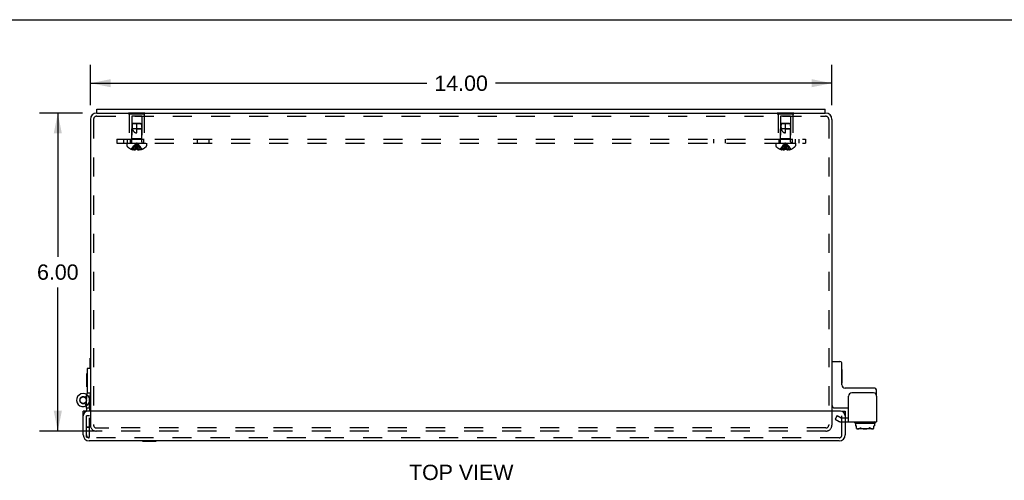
# Model space of a CAD drawing. Header units: inches. Extents: x 0 to 65.4, y 0 to 42.3.
# Tile 4 of 7: x 14.1 to 32.7, y 33.6 to 42.3. Entities that reach past the tile are written whole.
import ezdxf

# ---------------------------------------------------------------- set-up
doc = ezdxf.new("R2010")
doc.units = ezdxf.units.IN
doc.header["$LTSCALE"] = 3.596154
doc.header["$MEASUREMENT"] = 0
doc.linetypes.add('HIDDEN', pattern=[0.2, 0.1, -0.1])
doc.layers.get('0').update_dxf_attribs({"linetype": 'CONTINUOUS'})
for name, color, linetype in [('DEFAULT_2', 8, 'HIDDEN'), ('DIMENSIONS', 7, 'CONTINUOUS'), ('DOOR_ASSEMBLY', 7, 'CONTINUOUS'), ('SUBPANEL', 7, 'CONTINUOUS')]:
    doc.layers.add(name, color=color, linetype=linetype)
doc.styles.get("Standard").update_dxf_attribs({"font": 'arial.ttf'})
doc.dimstyles.new('DIMSTYLE_1', dxfattribs={"dimtxt": 0.288462, "dimasz": 0.384615, "dimexe": 0.09, "dimexo": 0.07, "dimgap": 0.0375, "dimtad": 0, "dimtih": 1, "dimtoh": 1, "dimzin": 4, "dimdsep": 46, "dimtxsty": 'Standard', "dimblk": '_FILLED', "dimblk1": '_FILLED', "dimblk2": '_FILLED', "dimcen": 0.09, "dimazin": 1, "dimtfac": 1, "dimtdec": 3, "dimtofl": 0, "dimtmove": 0, "dimatfit": 3, "dimldrblk": '_FILLED', "dimfxl": 0, "dimtolj": 1, "dimtzin": 4, "dimarcsym": 0})

# ---------------------------------------------------------------- blocks, each defined once
blk = doc.blocks.new('_FILLED')
at = {"color": 0, "linetype": 'ByBlock'}
blk.add_solid([(0, 0), (-1, 0.2), (-1, -0.2)], dxfattribs=at)
blk = doc.blocks.new('*D4')
at = {"layer": 'DIMENSIONS', "color": 2, "linetype": 'Continuous'}
for p, q in [((15.289, 40.547), (14.476, 40.547)), ((14.823, 40.547), (14.823, 37.836)), ((14.823, 34.547), (14.823, 37.259)), ((15.519, 34.547), (14.476, 34.547))]:
    blk.add_line(p, q, dxfattribs=at)
at = {"layer": 'DIMENSIONS', "color": 2, "linetype": 'Continuous', "xscale": 0.3846153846, "yscale": 0.3846153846, "zscale": 0.3846153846}
for p, rotation in [((14.823, 40.547), 90), ((14.823, 34.547), 270)]:
    blk.add_blockref('_FILLED', p, dxfattribs=dict(at, rotation=rotation))
at = {"layer": 'DIMENSIONS', "color": 2, "linetype": 'Continuous', "insert": (14.823, 37.691), "char_height": 0.2885, "width": 0.78389, "attachment_point": 2, "line_spacing_factor": 0.9}
blk.add_mtext('6.00', dxfattribs=at)
blk = doc.blocks.new('*D11')
at = {"layer": 'DIMENSIONS', "color": 2, "linetype": 'Continuous'}
for p, q in [((15.438, 40.696), (15.438, 41.456)), ((29.438, 40.696), (29.438, 41.456)), ((15.438, 41.11), (21.79, 41.11)), ((29.438, 41.11), (23.087, 41.11))]:
    blk.add_line(p, q, dxfattribs=at)
at = {"layer": 'DIMENSIONS', "color": 2, "linetype": 'Continuous', "xscale": 0.3846153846, "yscale": 0.3846153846, "zscale": 0.3846153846, "rotation": 180}
blk.add_blockref('_FILLED', (15.438, 41.11), dxfattribs=at)
at = {"layer": 'DIMENSIONS', "color": 2, "linetype": 'Continuous', "xscale": 0.3846153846, "yscale": 0.3846153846, "zscale": 0.3846153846}
blk.add_blockref('_FILLED', (29.438, 41.11), dxfattribs=at)
at = {"layer": 'DIMENSIONS', "color": 2, "linetype": 'Continuous', "insert": (22.438, 41.254), "char_height": 0.2885, "width": 1.00801, "attachment_point": 2, "line_spacing_factor": 0.9}
blk.add_mtext('14.00', dxfattribs=at)

msp = doc.modelspace()

# ---------------------------------------------------------------- linework, layer by layer
at = {"color": 7, "linetype": 'Continuous'}
for p, q in [((0, 42.308), (65.385, 42.308)), ((15.563, 40.547), (15.563, 40.622)), ((15.563, 40.547), (29.313, 40.547)), ((29.313, 40.547), (29.313, 40.622)), ((15.434, 35.725), (15.434, 35.925)), ((15.434, 35.925), (15.438, 35.925)), ((29.448, 35.859), (29.588, 35.859)), ((29.628, 35.419), (29.628, 35.819)), ((29.633, 35.706), (29.628, 35.706)), ((29.633, 35.45), (29.633, 35.706)), ((29.633, 35.45), (29.628, 35.45)), ((30.222, 35.359), (29.688, 35.359)), ((30.282, 35.207), (30.282, 35.299)), ((29.498, 34.984), (29.751, 34.984)), ((29.688, 34.796), (29.751, 34.796)), ((29.865, 34.707), (29.865, 34.711)), ((29.875, 34.697), (30.251, 34.697)), ((29.884, 34.697), (29.884, 34.648)), ((29.884, 34.648), (29.901, 34.648)), ((29.901, 34.595), (29.901, 34.648)), ((30.204, 34.587), (29.922, 34.587)), ((30.226, 34.648), (30.242, 34.648)), ((30.226, 34.595), (30.226, 34.648)), ((30.242, 34.697), (30.242, 34.648)), ((30.261, 34.707), (30.261, 34.711))]:
    msp.add_line(p, q, dxfattribs=at)
at = {"color": 3, "linetype": 'Continuous'}
for p, q in [((15.563, 40.547), (15.558, 40.547)), ((15.563, 40.622), (29.313, 40.622)), ((29.318, 40.547), (29.313, 40.547)), ((15.438, 40.427), (15.438, 34.922)), ((29.438, 40.427), (29.438, 34.922)), ((29.751, 34.721), (29.751, 35.207)), ((30.222, 35.267), (29.811, 35.267)), ((30.282, 35.207), (30.282, 34.721)), ((29.688, 34.721), (30.282, 34.721))]:
    msp.add_line(p, q, dxfattribs=at)
at = {"color": 7, "linetype": 'Continuous'}
for points in [[(29.901, 34.595), (29.903, 34.594), (29.906, 34.594), (29.908, 34.593), (29.911, 34.592), (29.913, 34.592), (29.915, 34.591), (29.918, 34.591), (29.92, 34.591), (29.923, 34.591), (29.925, 34.591), (29.928, 34.591), (29.93, 34.591), (29.933, 34.591), (29.935, 34.591), (29.938, 34.591), (29.941, 34.592), (29.943, 34.592), (29.946, 34.593), (29.948, 34.593), (29.951, 34.594), (29.954, 34.595), (29.956, 34.596), (29.958, 34.597), (29.961, 34.599), (29.963, 34.6), (29.966, 34.602), (29.968, 34.605), (29.97, 34.607)], [(29.901, 34.595), (29.903, 34.594), (29.905, 34.593), (29.907, 34.592), (29.909, 34.591), (29.911, 34.59), (29.913, 34.589), (29.916, 34.589), (29.918, 34.588), (29.92, 34.588), (29.922, 34.587)], [(29.97, 34.607), (29.971, 34.608), (29.971, 34.608), (29.972, 34.609), (29.973, 34.609), (29.974, 34.609), (29.975, 34.609), (29.976, 34.609), (29.977, 34.608), (29.978, 34.608), (29.979, 34.607)], [(29.979, 34.607), (29.983, 34.605), (29.988, 34.602), (29.993, 34.6), (29.998, 34.599), (30.003, 34.597), (30.008, 34.596), (30.013, 34.595), (30.018, 34.594), (30.023, 34.593), (30.029, 34.592), (30.034, 34.592), (30.04, 34.591), (30.045, 34.591), (30.051, 34.591), (30.056, 34.591), (30.061, 34.591), (30.066, 34.591), (30.072, 34.591), (30.077, 34.591), (30.082, 34.591), (30.087, 34.591), (30.091, 34.592), (30.096, 34.592), (30.101, 34.593), (30.106, 34.593), (30.111, 34.594), (30.115, 34.595), (30.12, 34.596), (30.125, 34.597), (30.13, 34.599), (30.134, 34.601), (30.139, 34.602), (30.143, 34.605), (30.148, 34.607)], [(30.157, 34.607), (30.156, 34.608), (30.155, 34.608), (30.155, 34.609), (30.154, 34.609), (30.153, 34.609), (30.152, 34.609), (30.151, 34.609), (30.15, 34.608), (30.149, 34.608), (30.148, 34.607)], [(30.157, 34.607), (30.159, 34.605), (30.161, 34.602), (30.163, 34.6), (30.166, 34.599), (30.169, 34.597), (30.172, 34.595), (30.175, 34.594), (30.179, 34.593), (30.183, 34.592), (30.186, 34.591), (30.19, 34.591), (30.195, 34.591), (30.199, 34.591), (30.203, 34.591), (30.207, 34.591), (30.211, 34.591), (30.215, 34.592), (30.219, 34.593), (30.222, 34.594), (30.226, 34.595)], [(30.204, 34.587), (30.208, 34.588), (30.212, 34.589), (30.215, 34.59), (30.219, 34.592), (30.222, 34.593), (30.226, 34.595)]]:
    msp.add_lwpolyline(points, dxfattribs=at)
at = {"color": 3, "linetype": 'Continuous'}
for centre, radius, start, end in [((15.558, 40.427), 0.12, 90, 180), ((29.318, 40.427), 0.12, 0, 90), ((29.811, 35.207), 0.06, 90, 180), ((30.222, 35.207), 0.06, 0, 90)]:
    msp.add_arc(centre, radius, start, end, dxfattribs=at)
at = {"color": 7, "linetype": 'Continuous'}
for centre, radius, start, end in [((29.448, 35.849), 0.01, 90, 180), ((29.588, 35.819), 0.04, 0, 90), ((29.688, 35.419), 0.06, 180, 270), ((30.222, 35.299), 0.06, 0, 90), ((29.498, 35.044), 0.06, 180, 270), ((29.875, 34.711), 0.01, 90, 180), ((29.875, 34.707), 0.01, 180, 270), ((30.251, 34.711), 0.01, 0, 90), ((30.251, 34.707), 0.01, 270, 360)]:
    msp.add_arc(centre, radius, start, end, dxfattribs=at)
at = {"layer": 'DEFAULT_2', "color": 8, "linetype": 'HIDDEN'}
for p, q in [((16.157, 40.552), (16.157, 40.531)), ((16.157, 40.552), (16.469, 40.552)), ((16.157, 40.531), (16.469, 40.531)), ((16.173, 40.531), (16.173, 40.052)), ((16.313, 40.552), (16.313, 40.531)), ((16.453, 40.531), (16.453, 40.052)), ((16.469, 40.552), (16.469, 40.531)), ((28.407, 40.552), (28.719, 40.552)), ((28.407, 40.552), (28.407, 40.531)), ((28.407, 40.531), (28.719, 40.531)), ((28.423, 40.531), (28.423, 40.052)), ((28.563, 40.552), (28.563, 40.531)), ((28.703, 40.531), (28.703, 40.052)), ((28.719, 40.552), (28.719, 40.531)), ((15.498, 40.427), (15.498, 34.659)), ((15.558, 40.487), (29.318, 40.487)), ((16.218, 40.49), (16.218, 40.062)), ((16.408, 40.49), (16.218, 40.49)), ((16.228, 40.342), (16.219, 40.252)), ((16.239, 40.352), (16.228, 40.342)), ((16.228, 40.342), (16.234, 40.347)), ((16.398, 40.342), (16.228, 40.342)), ((16.234, 40.347), (16.239, 40.352)), ((16.387, 40.352), (16.239, 40.352)), ((16.313, 40.172), (16.313, 40.352)), ((16.387, 40.352), (16.398, 40.342)), ((16.398, 40.342), (16.407, 40.252)), ((16.408, 40.49), (16.408, 40.062)), ((28.658, 40.49), (28.468, 40.49)), ((28.468, 40.49), (28.468, 40.062)), ((28.478, 40.342), (28.469, 40.252)), ((28.489, 40.352), (28.478, 40.342)), ((28.478, 40.342), (28.484, 40.347)), ((28.648, 40.342), (28.478, 40.342)), ((28.484, 40.347), (28.489, 40.352)), ((28.637, 40.352), (28.489, 40.352)), ((28.563, 40.172), (28.563, 40.352)), ((28.637, 40.352), (28.648, 40.342)), ((28.648, 40.342), (28.657, 40.252)), ((28.658, 40.49), (28.658, 40.062)), ((29.378, 40.427), (29.378, 34.659)), ((16.219, 40.005), (16.219, 40.252)), ((16.407, 40.252), (16.219, 40.252)), ((16.313, 40.252), (16.407, 40.252)), ((16.407, 40.005), (16.407, 40.252)), ((28.657, 40.252), (28.469, 40.252)), ((28.469, 40.005), (28.469, 40.252)), ((28.563, 40.252), (28.657, 40.252)), ((28.657, 40.005), (28.657, 40.252)), ((16.127, 39.977), (16.127, 39.931)), ((16.127, 39.977), (16.5, 39.977)), ((16.173, 40.052), (16.453, 40.052)), ((16.218, 40.062), (16.208, 40.052)), ((16.408, 40.062), (16.218, 40.062)), ((16.408, 40.062), (16.418, 40.052)), ((16.5, 39.977), (16.5, 39.931)), ((28.377, 39.977), (28.75, 39.977)), ((28.377, 39.977), (28.377, 39.931)), ((28.423, 40.052), (28.703, 40.052)), ((28.468, 40.062), (28.458, 40.052)), ((28.658, 40.062), (28.468, 40.062)), ((28.658, 40.062), (28.668, 40.052)), ((28.75, 39.977), (28.75, 39.931)), ((16.214, 39.864), (16.214, 39.864)), ((16.214, 39.864), (16.215, 39.864)), ((16.298, 39.864), (16.215, 39.864)), ((16.245, 39.864), (16.245, 39.854)), ((16.278, 39.864), (16.278, 39.849)), ((16.298, 39.864), (16.3, 39.886)), ((16.298, 39.864), (16.298, 39.864)), ((16.298, 39.864), (16.298, 39.854)), ((16.322, 39.928), (16.319, 39.949)), ((16.324, 39.907), (16.322, 39.929)), ((16.327, 39.886), (16.324, 39.908)), ((16.329, 39.864), (16.327, 39.886)), ((16.329, 39.864), (16.329, 39.864)), ((16.329, 39.864), (16.329, 39.854)), ((16.412, 39.864), (16.329, 39.864)), ((16.329, 39.854), (16.331, 39.853)), ((16.348, 39.864), (16.348, 39.849)), ((16.382, 39.864), (16.382, 39.854)), ((16.412, 39.864), (16.413, 39.864)), ((16.413, 39.864), (16.413, 39.864)), ((28.464, 39.864), (28.464, 39.864)), ((28.465, 39.864), (28.464, 39.864)), ((28.548, 39.864), (28.465, 39.864)), ((28.495, 39.864), (28.495, 39.854)), ((28.528, 39.864), (28.528, 39.849)), ((28.548, 39.864), (28.55, 39.886)), ((28.548, 39.864), (28.548, 39.854)), ((28.548, 39.864), (28.548, 39.864)), ((28.574, 39.864), (28.568, 39.864)), ((28.572, 39.928), (28.569, 39.949)), ((28.574, 39.907), (28.572, 39.929)), ((28.577, 39.886), (28.574, 39.908)), ((28.574, 39.864), (28.579, 39.864)), ((28.579, 39.864), (28.577, 39.886)), ((28.662, 39.864), (28.579, 39.864)), ((28.579, 39.864), (28.579, 39.864)), ((28.579, 39.864), (28.579, 39.854)), ((28.598, 39.864), (28.598, 39.849)), ((28.632, 39.864), (28.632, 39.854)), ((28.663, 39.864), (28.662, 39.864)), ((28.663, 39.864), (28.663, 39.864)), ((15.438, 34.922), (15.438, 34.659)), ((29.438, 34.922), (29.438, 34.659)), ((29.539, 34.839), (29.501, 34.774)), ((29.501, 34.774), (29.575, 34.731)), ((29.539, 34.839), (29.613, 34.796)), ((29.613, 34.796), (29.688, 34.796)), ((15.55, 34.607), (15.788, 34.607)), ((29.326, 34.607), (15.788, 34.607)), ((29.613, 34.721), (29.688, 34.721)), ((29.326, 34.547), (15.55, 34.547))]:
    msp.add_line(p, q, dxfattribs=at)
for points in [[(16.228, 40.342), (16.227, 40.331), (16.227, 40.319), (16.226, 40.307), (16.226, 40.296), (16.226, 40.284), (16.227, 40.273), (16.228, 40.262), (16.229, 40.252)], [(28.478, 40.342), (28.477, 40.331), (28.477, 40.319), (28.476, 40.307), (28.476, 40.296), (28.476, 40.284), (28.477, 40.273), (28.478, 40.262), (28.479, 40.252)], [(16.229, 40.252), (16.231, 40.245), (16.234, 40.238), (16.236, 40.231), (16.239, 40.225), (16.242, 40.22), (16.244, 40.215), (16.247, 40.21), (16.25, 40.206), (16.254, 40.202), (16.257, 40.198), (16.26, 40.195), (16.263, 40.192), (16.266, 40.189), (16.269, 40.187), (16.273, 40.184), (16.276, 40.182), (16.279, 40.181), (16.283, 40.179), (16.286, 40.177), (16.29, 40.176), (16.293, 40.175), (16.297, 40.174), (16.301, 40.173), (16.305, 40.173), (16.309, 40.172), (16.313, 40.172)], [(28.479, 40.252), (28.481, 40.245), (28.484, 40.238), (28.486, 40.231), (28.489, 40.225), (28.492, 40.22), (28.494, 40.215), (28.497, 40.21), (28.5, 40.206), (28.504, 40.202), (28.507, 40.198), (28.51, 40.195), (28.513, 40.192), (28.516, 40.189), (28.519, 40.187), (28.523, 40.184), (28.526, 40.182), (28.529, 40.181), (28.533, 40.179), (28.536, 40.177), (28.54, 40.176), (28.543, 40.175), (28.547, 40.174), (28.551, 40.173), (28.555, 40.173), (28.559, 40.172), (28.563, 40.172)], [(16.214, 39.864), (16.228, 39.886), (16.243, 39.908), (16.259, 39.929), (16.276, 39.949), (16.294, 39.969), (16.313, 39.988)], [(16.245, 39.864), (16.254, 39.886), (16.264, 39.907), (16.276, 39.928), (16.287, 39.949), (16.3, 39.969), (16.313, 39.988)], [(16.278, 39.864), (16.283, 39.886), (16.288, 39.907), (16.294, 39.928), (16.3, 39.949), (16.306, 39.969), (16.313, 39.988)], [(16.3, 39.886), (16.302, 39.908), (16.305, 39.929), (16.307, 39.949), (16.31, 39.969), (16.313, 39.988)], [(16.302, 39.907), (16.305, 39.928), (16.307, 39.949), (16.31, 39.969), (16.313, 39.988)], [(16.319, 39.949), (16.316, 39.969), (16.313, 39.988)], [(16.319, 39.949), (16.316, 39.969), (16.313, 39.988)], [(16.348, 39.864), (16.343, 39.886), (16.338, 39.907), (16.333, 39.928), (16.327, 39.949), (16.32, 39.969), (16.313, 39.988)], [(16.382, 39.864), (16.372, 39.886), (16.362, 39.907), (16.351, 39.928), (16.339, 39.949), (16.327, 39.969), (16.313, 39.988)], [(16.413, 39.864), (16.399, 39.886), (16.384, 39.908), (16.368, 39.929), (16.351, 39.949), (16.333, 39.969), (16.313, 39.988)], [(28.464, 39.864), (28.478, 39.886), (28.493, 39.908), (28.509, 39.929), (28.526, 39.949), (28.544, 39.969), (28.563, 39.988)], [(28.495, 39.864), (28.504, 39.886), (28.514, 39.907), (28.526, 39.928), (28.537, 39.949), (28.55, 39.969), (28.563, 39.988)], [(28.528, 39.864), (28.533, 39.886), (28.538, 39.907), (28.544, 39.928), (28.55, 39.949), (28.556, 39.969), (28.563, 39.988)], [(28.55, 39.886), (28.552, 39.908), (28.555, 39.929), (28.557, 39.949), (28.56, 39.969), (28.563, 39.988)], [(28.552, 39.907), (28.555, 39.928), (28.557, 39.949), (28.56, 39.969), (28.563, 39.988)], [(28.663, 39.864), (28.649, 39.886), (28.634, 39.908), (28.618, 39.929), (28.601, 39.949), (28.583, 39.969), (28.563, 39.988)], [(28.632, 39.864), (28.622, 39.886), (28.612, 39.907), (28.601, 39.928), (28.589, 39.949), (28.577, 39.969), (28.563, 39.988)], [(28.598, 39.864), (28.593, 39.886), (28.588, 39.907), (28.583, 39.928), (28.577, 39.949), (28.57, 39.969), (28.563, 39.988)], [(28.569, 39.949), (28.566, 39.969), (28.563, 39.988)], [(28.569, 39.949), (28.566, 39.969), (28.563, 39.988)], [(16.278, 39.849), (16.274, 39.849), (16.27, 39.849), (16.266, 39.85), (16.262, 39.85), (16.258, 39.851), (16.254, 39.852), (16.249, 39.853), (16.245, 39.854)], [(16.298, 39.854), (16.295, 39.853), (16.293, 39.852), (16.291, 39.851), (16.288, 39.851), (16.286, 39.85), (16.283, 39.849), (16.281, 39.849), (16.278, 39.849)], [(16.329, 39.864), (16.324, 39.864), (16.318, 39.864), (16.313, 39.864), (16.308, 39.864), (16.303, 39.864), (16.298, 39.864)], [(16.348, 39.849), (16.346, 39.849), (16.343, 39.849), (16.341, 39.85), (16.339, 39.851), (16.336, 39.851), (16.334, 39.852), (16.331, 39.853)], [(16.382, 39.854), (16.377, 39.853), (16.373, 39.852), (16.369, 39.851), (16.364, 39.85), (16.36, 39.85), (16.356, 39.849), (16.352, 39.849), (16.348, 39.849)], [(28.528, 39.849), (28.524, 39.849), (28.52, 39.849), (28.516, 39.85), (28.512, 39.85), (28.508, 39.851), (28.504, 39.852), (28.499, 39.853), (28.495, 39.854)], [(28.548, 39.854), (28.545, 39.853), (28.543, 39.852), (28.541, 39.851), (28.538, 39.851), (28.536, 39.85), (28.533, 39.849), (28.531, 39.849), (28.528, 39.849)], [(28.548, 39.864), (28.553, 39.864), (28.558, 39.864), (28.563, 39.864), (28.568, 39.864)], [(28.598, 39.849), (28.596, 39.849), (28.593, 39.849), (28.591, 39.85), (28.589, 39.851), (28.586, 39.851), (28.584, 39.852), (28.581, 39.853), (28.579, 39.854)], [(28.632, 39.854), (28.627, 39.853), (28.623, 39.852), (28.619, 39.851), (28.614, 39.85), (28.61, 39.85), (28.606, 39.849), (28.602, 39.849), (28.598, 39.849)]]:
    msp.add_lwpolyline(points, dxfattribs=at)
for centre, radius, start, end in [((15.558, 40.427), 0.06, 90, 180), ((29.318, 40.427), 0.06, 0, 90), ((16.191, 40.005), 0.0282, 270, 360), ((16.436, 40.005), 0.0282, 180, 270), ((28.441, 40.005), 0.0282, 270, 360), ((28.686, 40.005), 0.0282, 180, 270), ((16.147, 39.931), 0.02, 180, 226.4862), ((16.313, 40.106), 0.262, 226.4862, 247.6643), ((16.313, 40.106), 0.261, 247.9106, 254.8059), ((16.313, 40.106), 0.261, 285.1941, 292.0894), ((16.313, 40.106), 0.262, 292.3357, 313.5138), ((16.48, 39.931), 0.02, 313.5138, 360), ((28.397, 39.931), 0.02, 180, 226.4862), ((28.563, 40.106), 0.262, 226.4862, 247.6643), ((28.563, 40.106), 0.261, 247.9106, 254.8059), ((28.563, 40.106), 0.261, 285.1941, 292.0894), ((28.563, 40.106), 0.262, 292.3357, 313.5138), ((28.73, 39.931), 0.02, 313.5138, 360), ((15.55, 34.659), 0.112, 180, 270), ((15.55, 34.659), 0.052, 180, 270), ((29.326, 34.659), 0.112, 270, 360), ((29.326, 34.659), 0.052, 270, 360), ((29.613, 34.796), 0.075, 240, 270)]:
    msp.add_arc(centre, radius, start, end, dxfattribs=at)
at = {"layer": 'DOOR_ASSEMBLY', "color": 7, "linetype": 'Continuous'}
for p, q in [((15.378, 35.725), (15.378, 35.262)), ((15.438, 35.725), (15.378, 35.725)), ((15.438, 35.725), (15.438, 35.262)), ((15.374, 35.379), (15.374, 35.635)), ((15.374, 35.635), (15.378, 35.635)), ((15.374, 35.379), (15.378, 35.379)), ((15.371, 35.232), (15.337, 35.183)), ((15.363, 35.124), (15.378, 35.262)), ((15.438, 35.262), (15.378, 35.262)), ((15.364, 34.98), (15.364, 35.025)), ((15.364, 34.98), (15.364, 34.922)), ((15.424, 34.98), (15.364, 34.98)), ((15.363, 34.922), (15.303, 34.922)), ((29.628, 34.922), (29.688, 34.922)), ((16.425, 34.357), (16.425, 34.362)), ((16.425, 34.357), (16.681, 34.357)), ((16.681, 34.357), (16.681, 34.362))]:
    msp.add_line(p, q, dxfattribs=at)
at = {"layer": 'DOOR_ASSEMBLY', "color": 3, "linetype": 'Continuous'}
for p, q in [((15.423, 35.118), (15.438, 35.258)), ((15.424, 34.98), (15.424, 35.118)), ((15.424, 34.98), (15.424, 34.922)), ((15.303, 34.474), (15.303, 34.922)), ((29.598, 34.922), (15.393, 34.922)), ((29.688, 34.922), (29.688, 34.474)), ((29.576, 34.362), (15.415, 34.362))]:
    msp.add_line(p, q, dxfattribs=at)
at = {"layer": 'DOOR_ASSEMBLY', "color": 8, "linetype": 'HIDDEN'}
for p, q in [((15.359, 35.023), (15.331, 35.075)), ((15.364, 35.025), (15.364, 35.131)), ((15.424, 34.98), (15.364, 34.98)), ((15.424, 35.118), (15.424, 35.131)), ((15.363, 34.474), (15.363, 34.922)), ((15.364, 34.435), (15.364, 34.922)), ((15.424, 34.835), (15.364, 34.835)), ((15.424, 34.435), (15.424, 34.922)), ((29.628, 34.474), (29.628, 34.922)), ((15.364, 34.625), (15.424, 34.625)), ((15.364, 34.622), (15.424, 34.622)), ((15.364, 34.435), (15.424, 34.435)), ((29.576, 34.422), (15.415, 34.422))]:
    msp.add_line(p, q, dxfattribs=at)
at = {"layer": 'DOOR_ASSEMBLY', "color": 7, "linetype": 'Continuous'}
msp.add_circle((15.301, 35.131), 0.0615, dxfattribs=at)
at = {"layer": 'DOOR_ASSEMBLY', "color": 3, "linetype": 'Continuous'}
for centre, radius, start, end in [((15.301, 35.131), 0.123, 53.1169, 354), ((15.348, 35.267), 0.09, 354, 356.9958), ((15.393, 34.832), 0.09, 90, 180), ((29.598, 34.832), 0.09, 0, 90), ((15.415, 34.474), 0.112, 180, 270), ((29.576, 34.474), 0.112, 270, 360)]:
    msp.add_arc(centre, radius, start, end, dxfattribs=at)
at = {"layer": 'DOOR_ASSEMBLY', "color": 8, "linetype": 'HIDDEN'}
for centre, radius, start, end in [((15.301, 35.131), 0.063, 359.9, 298.4042), ((15.301, 35.131), 0.123, 359.9, 53.1169), ((15.415, 34.474), 0.052, 180, 270), ((29.576, 34.474), 0.052, 270, 360)]:
    msp.add_arc(centre, radius, start, end, dxfattribs=at)
at = {"layer": 'SUBPANEL', "color": 8, "linetype": 'HIDDEN'}
for p, q in [((15.938, 40.052), (15.938, 39.977)), ((15.938, 40.052), (28.938, 40.052)), ((15.938, 39.977), (28.938, 39.977)), ((16.063, 40.052), (16.063, 39.977)), ((16.132, 40.052), (16.132, 39.977)), ((16.188, 40.052), (16.188, 39.977)), ((16.438, 40.052), (16.438, 39.977)), ((17.454, 40.052), (17.454, 39.977)), ((17.672, 40.052), (17.672, 39.977)), ((27.204, 40.052), (27.204, 39.977)), ((27.422, 40.052), (27.422, 39.977)), ((28.438, 40.052), (28.438, 39.977)), ((28.688, 40.052), (28.688, 39.977)), ((28.744, 40.052), (28.744, 39.977)), ((28.813, 40.052), (28.813, 39.977)), ((28.938, 40.052), (28.938, 39.977))]:
    msp.add_line(p, q, dxfattribs=at)

# ---------------------------------------------------------------- texts
at = {"layer": 'DIMENSIONS', "color": 2, "linetype": 'Continuous', "insert": (22.44, 33.913), "char_height": 0.2885, "width": 1.96561, "attachment_point": 2, "line_spacing_factor": 0.9}
msp.add_mtext('TOP VIEW', dxfattribs=at)

# ---------------------------------------------------------------- dimensions: what is measured, and where the dimension line sits
at = {"layer": 'DIMENSIONS', "color": 2, "linetype": 'Continuous'}
dim = msp.add_linear_dim(base=(29.438, 41.11), p1=(15.438, 40.626), p2=(29.438, 40.626), dimstyle='DIMSTYLE_1', dxfattribs=at)
dim.commit()
dim.dimension.update_dxf_attribs({"geometry": '*D11', "text_midpoint": (22.451, 41.108), "dimtype": 160})
dim = msp.add_linear_dim(base=(14.823, 34.547), p1=(15.359, 40.547), p2=(15.589, 34.547), angle=270, dimstyle='DIMSTYLE_1', dxfattribs=at)
dim.commit()
dim.dimension.update_dxf_attribs({"geometry": '*D4', "text_midpoint": (14.821, 37.546), "dimtype": 160})

doc.saveas('drawing.dxf')
